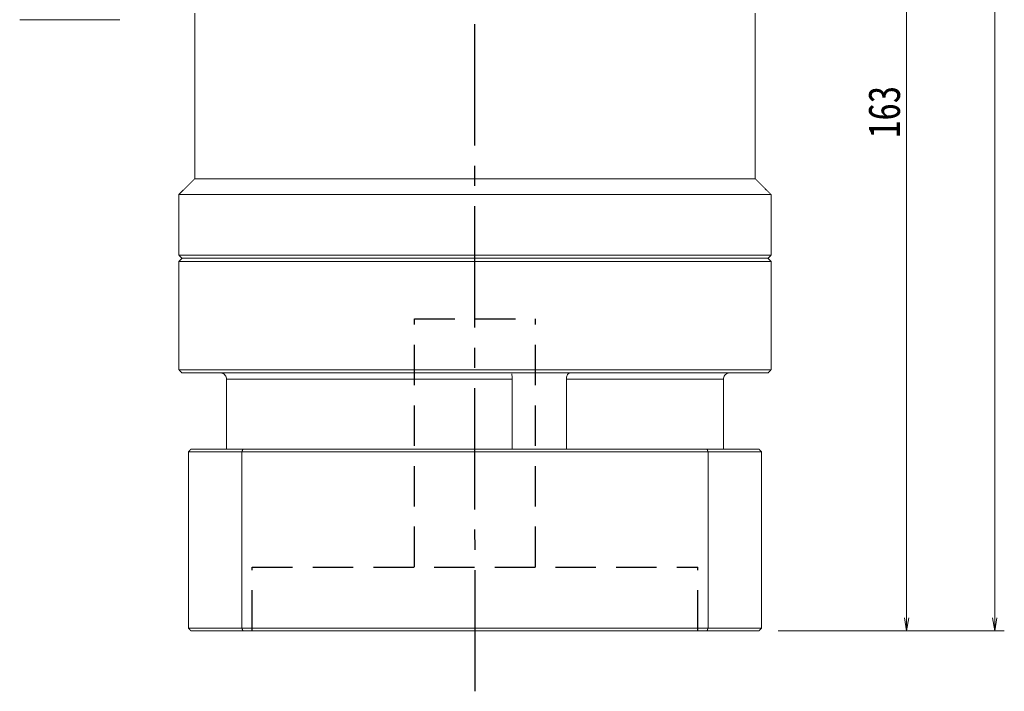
# Model space of a CAD drawing. Header units: millimetres. Extents: x -2 to 677, y 14 to 488.
# Tile 6 of 9: x 323 to 478, y 194 to 299. Entities that reach past the tile are written whole.
import ezdxf

# ---------------------------------------------------------------- set-up
doc = ezdxf.new("R2010")
doc.units = ezdxf.units.MM
doc.linetypes.add('CENTER2', pattern=[28.575, 19.05, -3.175, 3.175, -3.175])
doc.linetypes.add('DASHED2', pattern=[9.525, 6.35, -3.175])
doc.layers.add('3中心线层', color=1, linetype='CENTER2')
doc.layers.add('4虚线层', color=6, linetype='DASHED2')
doc.layers.add('尺寸线层', color=3, linetype='Continuous', lineweight=18)
doc.styles.add('宋体', font='SimSun.ttf', dxfattribs={"width": 0.8})
doc.dimstyles.new('A水平标注$0', dxfattribs={"dimtxt": 3.5, "dimasz": 2, "dimexe": 1.5, "dimexo": 3, "dimgap": 1.1, "dimtad": 1, "dimtoh": 1, "dimdec": 4, "dimdsep": 46, "dimtxsty": '宋体', "dimblk": 'OPEN', "dimcen": 3, "dimclrd": 3, "dimclre": 3, "dimclrt": 6, "dimadec": 0, "dimazin": 0, "dimtm": 1e-09, "dimtfac": 1, "dimtdec": 4, "dimtix": 1, "dimtmove": 0, "dimatfit": 3, "dimldrblk": 'OPEN', "dimfxl": 0, "dimlwd": 13, "dimlwe": 13, "dimarcsym": 0})

# ---------------------------------------------------------------- blocks, each defined once
blk = doc.blocks.new('_Open')
at = {"color": 0, "linetype": 'ByBlock', "lineweight": -2}
for p, q in [((-1, 0.167), (0, 0)), ((-1, -0.167), (0, 0)), ((0, 0), (-1, 0))]:
    blk.add_line(p, q, dxfattribs=at)
blk = doc.blocks.new('*D19')
at = {"layer": 'Defpoints', "color": 0, "transparency": 16777216}
for p in [(439.55, 411.13), (439.15, 203.13), (476.16, 203.13)]:
    blk.add_point(p, dxfattribs=at)
at = {"layer": '尺寸线层', "color": 3, "lineweight": 13, "transparency": 16777216}
for p, q in [((442.55, 411.13), (477.66, 411.13)), ((476.16, 409.13), (476.16, 205.13)), ((442.15, 203.13), (477.66, 203.13))]:
    blk.add_line(p, q, dxfattribs=at)
at = {"layer": '尺寸线层', "color": 3, "lineweight": 13, "transparency": 16777216, "xscale": 2, "yscale": 2, "zscale": 2}
for p, rotation in [((476.16, 411.13), 90), ((476.16, 203.13), 270)]:
    blk.add_blockref('_Open', p, dxfattribs=dict(at, rotation=rotation))
at = {"layer": '尺寸线层', "color": 6, "transparency": 16777216, "insert": (472.66, 307.13), "char_height": 5, "attachment_point": 5, "rotation": 90, "style": '宋体', "bg_fill": 3, "box_fill_scale": 1.1, "bg_fill_color": 256, "bg_fill_true_color": 13158600, "bg_fill_transparency": 0}
blk.add_mtext('208', dxfattribs=at)
blk = doc.blocks.new('*D20')
at = {"layer": 'Defpoints', "color": 0, "transparency": 16777216}
for p in [(446.2, 366.13), (439.15, 203.13), (462.32, 203.13)]:
    blk.add_point(p, dxfattribs=at)
at = {"layer": '尺寸线层', "color": 3, "lineweight": 13, "transparency": 16777216}
for p, q in [((449.2, 366.13), (463.82, 366.13)), ((462.32, 364.13), (462.32, 205.13)), ((442.15, 203.13), (463.82, 203.13))]:
    blk.add_line(p, q, dxfattribs=at)
at = {"layer": '尺寸线层', "color": 3, "lineweight": 13, "transparency": 16777216, "xscale": 2, "yscale": 2, "zscale": 2}
for p, rotation in [((462.32, 366.13), 90), ((462.32, 203.13), 270)]:
    blk.add_blockref('_Open', p, dxfattribs=dict(at, rotation=rotation))
at = {"layer": '尺寸线层', "color": 6, "transparency": 16777216, "insert": (458.82, 284.63), "char_height": 5, "attachment_point": 5, "rotation": 90, "style": '宋体', "bg_fill": 3, "box_fill_scale": 1.1, "bg_fill_color": 256, "bg_fill_true_color": 13158600, "bg_fill_transparency": 0}
blk.add_mtext('163', dxfattribs=at)

msp = doc.modelspace()

# ---------------------------------------------------------------- linework, layer by layer
at = {"color": 7, "linetype": 'Continuous', "lineweight": 15}
for p, q in [((394.5463, 261.6259), (348.5463, 261.6259)), ((348.0463, 261.1259), (394.5463, 261.1259)), ((355.5456, 242.6259), (400.3748, 242.6259)), ((355.5456, 231.6259), (355.5456, 242.6259)), ((400.3748, 242.6259), (400.3748, 231.6259)), ((408.9062, 231.6259), (408.9062, 242.6259)), ((408.9062, 242.6259), (433.5471, 242.6259)), ((433.5471, 242.6259), (433.5471, 231.6259)), ((349.5463, 231.2259), (357.954, 231.2259)), ((349.5463, 231.2259), (349.5463, 203.5259)), ((358.0964, 231.6259), (349.9463, 231.6259)), ((357.954, 231.2259), (357.954, 203.5259)), ((357.954, 231.2259), (431.1387, 231.2259)), ((430.9963, 231.6259), (358.0964, 231.6259)), ((431.1387, 231.2259), (431.1387, 203.5259)), ((357.954, 203.5259), (349.5463, 203.5259)), ((349.9463, 203.1259), (358.0964, 203.1259)), ((431.1387, 203.5259), (357.954, 203.5259)), ((358.0964, 203.1259), (430.9963, 203.1259))]:
    msp.add_line(p, q, dxfattribs=at)
for points in [[(350.5463, 274.1259), (350.5463, 300.1259)], [(348.0463, 271.6259), (350.5463, 274.1259)], [(348.0463, 262.1259), (348.0463, 271.6259)], [(348.5463, 261.6259), (348.0463, 262.1259)], [(348.0463, 261.1259), (348.5463, 261.6259)], [(348.0463, 244.1259), (348.0463, 261.1259)], [(348.5463, 243.6259), (348.0463, 244.1259)], [(349.5463, 231.2259), (349.9463, 231.6259)], [(357.954, 231.2259), (358.0964, 231.6259)], [(431.1387, 231.2259), (430.9963, 231.6259)], [(349.5463, 203.5259), (349.9463, 203.1259)], [(358.0964, 203.1259), (357.954, 203.5259)], [(430.9963, 203.1259), (431.1387, 203.5259)]]:
    msp.add_open_spline(points, degree=1, dxfattribs=at)
for points, knots in [([(355.5456, 242.6259), (355.5353, 242.736), (355.5149, 242.9561), (355.3553, 243.251), (355.1161, 243.479), (354.8386, 243.6067), (354.6481, 243.6203), (354.5701, 243.6259)], [0, 0, 0, 0, 0.20903468, 0.41802702, 0.631427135, 0.849138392, 1, 1, 1, 1]), ([(400.3447, 243.5024), (400.3443, 243.4949), (400.3413, 243.4478), (400.3539, 243.2647), (400.3701, 242.9717), (400.3732, 242.7412), (400.3748, 242.6259)], [0, 0, 0, 0, 0.05858595, 0.369069, 0.68446627, 1, 1, 1, 1]), ([(408.9062, 242.6259), (408.9128, 242.736), (408.9261, 242.9561), (409.0254, 243.251), (409.1618, 243.479), (409.3035, 243.6067), (409.386, 243.6203), (409.4198, 243.6259)], [0, 0, 0, 0, 0.20903468, 0.41802702, 0.63142714, 0.84913839, 1, 1, 1, 1]), ([(434.5226, 243.6259), (434.5057, 243.6256), (434.3803, 243.6236), (434.1481, 243.5702), (433.8675, 243.395), (433.6586, 243.1316), (433.559, 242.8577), (433.5501, 242.6849), (433.5471, 242.6259)], [0, 0, 0, 0, 0.03268198, 0.24240136, 0.45408071, 0.67071176, 0.88758864, 1, 1, 1, 1])]:
    msp.add_open_spline(points, degree=3, knots=knots, dxfattribs=at)
at = {"layer": '3中心线层'}
msp.add_line((394.5498, 193.612), (394.5463, 308.1259), dxfattribs=at)
at = {"layer": '4虚线层'}
for p, q in [((385.0488, 252.1259), (404.0488, 252.1259)), ((385.0495, 213.1259), (385.0488, 252.1259)), ((404.0495, 213.1259), (404.0488, 252.1259)), ((359.5495, 213.1259), (429.5495, 213.1259)), ((359.5497, 203.1259), (359.5495, 213.1259)), ((429.5497, 203.1259), (429.5495, 213.1259))]:
    msp.add_line(p, q, dxfattribs=at)
at = {"layer": '尺寸线层', "color": 0}
msp.add_line((338.8078, 299.1076), (323.06, 299.1076), dxfattribs=at)

# ---------------------------------------------------------------- dimensions: what is measured, and where the dimension line sits
at = {"layer": '尺寸线层'}
dim = msp.add_linear_dim(base=(476.1571, 203.1259), p1=(439.5463, 411.1259), p2=(439.1463, 203.1259), angle=270, dimstyle='A水平标注$0', override={"dimtxt": 5, "dimgap": 1, "dimdec": 1, "dimpost": '<>', "dimblk": 'Open', "dimtvp": 0.1, "dimtfill": 1, "dimtfillclr": 256}, dxfattribs=at)
dim.commit()
dim.dimension.update_dxf_attribs({"geometry": '*D19', "text_midpoint": (472.6571, 307.1259)})

# ---------------------------------------------------------------- next in the draw order: dimensions: what is measured, and where the dimension line sits
dim = msp.add_linear_dim(base=(462.3166, 203.1259), p1=(446.1984, 366.1259), p2=(439.1463, 203.1259), angle=270, dimstyle='A水平标注$0', override={"dimtxt": 5, "dimgap": 1, "dimtad": 1, "dimjust": 0, "dimdec": 1, "dimlfac": 1, "dimpost": '<>', "dimse1": 0, "dimse2": 0, "dimsd1": 0, "dimsd2": 0, "dimtofl": 1, "dimtvp": 0.1}, dxfattribs=at)
dim.commit()
dim.dimension.update_dxf_attribs({"geometry": '*D20', "text_midpoint": (458.8166, 284.6259)})

# ---------------------------------------------------------------- next in the draw order: linework, layer by layer
at = {"color": 7, "linetype": 'Continuous', "lineweight": 15}
for p, q in [((438.5463, 274.1259), (350.5463, 274.1259)), ((441.0463, 271.6259), (348.0463, 271.6259)), ((441.0463, 262.1259), (348.0463, 262.1259)), ((348.5463, 261.6259), (440.5463, 261.6259)), ((440.5463, 261.6259), (394.5463, 261.6259)), ((394.5463, 261.1259), (441.0463, 261.1259)), ((441.0463, 244.1259), (348.0463, 244.1259)), ((348.5463, 243.6259), (440.5463, 243.6259)), ((439.1463, 231.6259), (430.9963, 231.6259)), ((431.1387, 231.2259), (439.5463, 231.2259)), ((439.5463, 231.2259), (439.5463, 203.5259)), ((430.9963, 203.1259), (439.1463, 203.1259)), ((439.5463, 203.5259), (431.1387, 203.5259))]:
    msp.add_line(p, q, dxfattribs=at)
for points in [[(438.5463, 300.1259), (438.5463, 274.1259)], [(438.5463, 274.1259), (441.0463, 271.6259)], [(441.0463, 271.6259), (441.0463, 262.1259)], [(441.0463, 262.1259), (440.5463, 261.6259)], [(440.5463, 261.6259), (441.0463, 261.1259)], [(441.0463, 261.1259), (441.0463, 244.1259)], [(441.0463, 244.1259), (440.5463, 243.6259)], [(439.1463, 231.6259), (439.5463, 231.2259)], [(439.1463, 203.1259), (439.5463, 203.5259)]]:
    msp.add_open_spline(points, degree=1, dxfattribs=at)

doc.saveas('drawing.dxf')
